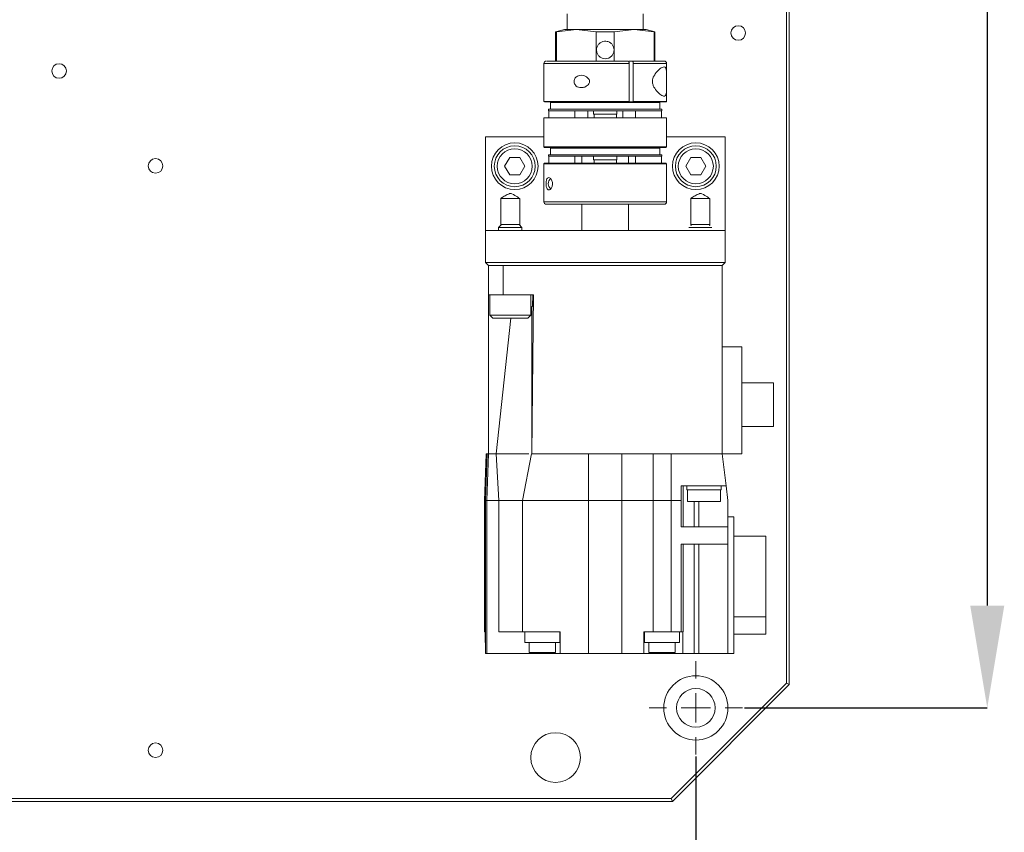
# Model space of a CAD drawing. Header units: millimetres. Extents: x 30 to 394, y 54 to 269.
# Tile 9 of 26: x 138 to 172, y 109 to 137. Entities that reach past the tile are written whole.
import ezdxf

# ---------------------------------------------------------------- set-up
doc = ezdxf.new("R2010")
doc.units = ezdxf.units.MM
doc.header["$PDSIZE"] = -1
doc.layers.add('DIMENSION', color=1, linetype='Continuous')
doc.styles.add('SLDTEXTSTYLE1', font='TXT', dxfattribs={"width": 0.7, "bigfont": 'bigfont'})
doc.dimstyles.new('SLDDIMSTYLE0', dxfattribs={"dimtxt": 3.5, "dimasz": 3.5, "dimexe": 0, "dimexo": 0.0625, "dimgap": 0.875, "dimtad": 3, "dimdec": 3, "dimlfac": 5, "dimrnd": 1e-09, "dimzin": 12, "dimdsep": 46, "dimtxsty": 'SLDTEXTSTYLE1', "dimsah": 1, "dimcen": 0.09, "dimadec": 0, "dimazin": 3, "dimtfac": 1, "dimtdec": 3, "dimtofl": 0, "dimtmove": 0, "dimatfit": 3, "dimfxl": 1, "dimfrac": 2, "dimtolj": 1, "dimtzin": 12, "dimarcsym": 0})

# ---------------------------------------------------------------- blocks, each defined once
blk = doc.blocks.new('_D_11')
at = {"layer": 'Defpoints', "color": 0, "transparency": 16777216}
for p in [(163.145, 187.081), (163.145, 113.481), (171.523, 113.481)]:
    blk.add_point(p, dxfattribs=at)
at = {"layer": 'DIMENSION', "color": 0, "lineweight": -2, "transparency": 16777216}
for p, q in [((163.208, 187.081), (171.523, 187.081)), ((171.523, 183.581), (171.523, 116.981)), ((163.208, 113.481), (171.523, 113.481))]:
    blk.add_line(p, q, dxfattribs=at)
at = {"layer": 'DIMENSION', "color": 0, "transparency": 16777216}
for points in [[(170.94, 183.581), (172.107, 183.581), (171.523, 187.081)], [(170.94, 116.981), (172.107, 116.981), (171.523, 113.481)]]:
    blk.add_solid(points, dxfattribs=at)
at = {"layer": 'DIMENSION', "color": 0, "transparency": 16777216, "insert": (167.148, 150.281), "char_height": 3.5, "attachment_point": 2, "rotation": 90, "style": 'SLDTEXTSTYLE1'}
blk.add_mtext('\\A1;368', dxfattribs=at)
blk = doc.blocks.new('_D_12')
at = {"layer": 'Defpoints', "color": 0, "transparency": 16777216}
for p in [(87.945, 111.881), (161.545, 111.881), (161.545, 96.673)]:
    blk.add_point(p, dxfattribs=at)
at = {"layer": 'DIMENSION', "color": 0, "lineweight": -2, "transparency": 16777216}
for p, q in [((87.945, 111.818), (87.945, 96.673)), ((161.545, 111.818), (161.545, 96.673)), ((91.445, 96.673), (158.045, 96.673))]:
    blk.add_line(p, q, dxfattribs=at)
at = {"layer": 'DIMENSION', "color": 0, "transparency": 16777216}
for points in [[(91.445, 97.256), (91.445, 96.089), (87.945, 96.673)], [(158.045, 97.256), (158.045, 96.089), (161.545, 96.673)]]:
    blk.add_solid(points, dxfattribs=at)
at = {"layer": 'DIMENSION', "color": 0, "transparency": 16777216, "insert": (124.745, 101.048), "char_height": 3.5, "attachment_point": 2, "style": 'SLDTEXTSTYLE1'}
blk.add_mtext('\\A1;368', dxfattribs=at)
blk = doc.blocks.new('SW_CENTERMARKSYMBOL_10')
at = {"color": 0, "linetype": 'Continuous', "lineweight": 18}
for p, q in [((0, 1), (0, 1.6)), ((0, 0), (0, 0.5)), ((-1, 0), (-1.6, 0)), ((0, 0), (-0.5, 0)), ((0, 0), (0, -0.5)), ((0, 0), (0.5, 0)), ((1, 0), (1.6, 0)), ((0, -1), (0, -1.6))]:
    blk.add_line(p, q, dxfattribs=at)

msp = doc.modelspace()

# ---------------------------------------------------------------- linework, layer by layer
at = {"color": 0, "linetype": 'Continuous', "lineweight": 18}
for p, q in [((164.64502018, 114.32214043), (164.64502018, 141.58071907)), ((164.74502018, 141.58071907), (164.74502018, 114.28071907)), ((157.14502018, 137.24071907), (157.14502018, 136.70071907)), ((159.74502018, 136.70071907), (159.74502018, 137.24071907)), ((157.04502018, 136.70071907), (156.74502018, 136.62033431)), ((156.74502018, 136.62033431), (156.74502018, 135.62071907)), ((156.74502018, 136.62033431), (156.7731616, 136.62033431)), ((156.7731616, 136.62033431), (157.45507069, 136.70071907)), ((156.7731616, 136.62033431), (156.7731616, 135.62071907)), ((157.04502018, 136.70071907), (157.45507069, 136.70071907)), ((157.45507069, 136.70071907), (158.13697977, 136.62033431)), ((157.45507069, 136.70071907), (159.43496975, 136.70071907)), ((158.13697977, 136.62033431), (158.75306059, 136.62033431)), ((158.13697977, 135.62071907), (158.13697977, 136.62033431)), ((158.75306059, 136.62033431), (159.43496975, 136.70071907)), ((158.75306059, 136.62033431), (158.75306059, 135.62071907)), ((159.43496975, 136.70071907), (160.11687876, 136.62033431)), ((159.43496975, 136.70071907), (159.84502018, 136.70071907)), ((160.14502018, 136.62033431), (159.84502018, 136.70071907)), ((160.11687876, 135.62071907), (160.11687876, 136.62033431)), ((160.11687876, 136.62033431), (160.14502018, 136.62033431)), ((160.14502018, 135.62071907), (160.14502018, 136.62033431)), ((156.34502018, 135.54071907), (156.34502018, 134.24071907)), ((159.25936969, 135.54071907), (156.34502018, 135.54071907)), ((159.25936969, 135.54071907), (159.25936969, 134.24071907)), ((159.37054394, 135.62071907), (159.26053669, 135.62071907)), ((159.40437893, 134.24071907), (159.40437893, 135.54071907)), ((160.54502018, 135.54071907), (159.40437893, 135.54071907)), ((160.54502018, 134.9607486), (160.54502018, 135.54071907)), ((160.54502018, 134.86309971), (160.54502018, 134.9607486)), ((160.54502018, 134.24071907), (160.54502018, 134.86309971)), ((156.34502018, 134.24071907), (156.36502018, 134.22071907)), ((159.25936969, 134.24071907), (156.34502018, 134.24071907)), ((156.59464184, 134.22071907), (156.36502018, 134.22071907)), ((156.5721881, 134.20071907), (156.59464184, 134.22071907)), ((156.5721881, 134.20071907), (156.5721881, 133.97071907)), ((160.31785226, 134.20071907), (156.5721881, 134.20071907)), ((159.25091112, 134.22071907), (156.59464184, 134.22071907)), ((159.25091112, 134.22071907), (159.25936969, 134.24071907)), ((159.39592037, 134.22071907), (159.25091112, 134.22071907)), ((159.40437893, 134.24071907), (159.39592037, 134.22071907)), ((160.29539852, 134.22071907), (159.39592037, 134.22071907)), ((160.54502018, 134.24071907), (159.40437893, 134.24071907)), ((160.29539852, 134.22071907), (160.31785226, 134.20071907)), ((160.52502018, 134.22071907), (160.29539852, 134.22071907)), ((160.31785226, 133.97071907), (160.31785226, 134.20071907)), ((160.52502018, 134.22071907), (160.54502018, 134.24071907)), ((156.50502018, 133.97071907), (156.50502018, 133.92071907)), ((156.5721881, 133.97071907), (156.50502018, 133.97071907)), ((160.38502018, 133.92071907), (156.50502018, 133.92071907)), ((156.51502018, 133.92071907), (156.51502018, 133.68071907)), ((160.31785226, 133.97071907), (156.5721881, 133.97071907)), ((157.40502018, 133.68071907), (157.40502018, 133.92071907)), ((157.84502018, 133.68071907), (157.84502018, 133.92071907)), ((158.04502018, 133.92071907), (158.04502018, 133.80071907)), ((158.84502018, 133.80071907), (158.84502018, 133.92071907)), ((159.04502018, 133.68071907), (159.04502018, 133.92071907)), ((159.48502018, 133.92071907), (159.48502018, 133.68071907)), ((160.38502018, 133.97071907), (160.31785226, 133.97071907)), ((160.37502018, 133.68071907), (160.37502018, 133.92071907)), ((160.38502018, 133.92071907), (160.38502018, 133.97071907)), ((156.34502018, 133.68071907), (156.34502018, 132.68071907)), ((160.54502018, 133.68071907), (156.34502018, 133.68071907)), ((158.84502018, 133.80071907), (158.04502018, 133.80071907)), ((158.06502018, 133.80071907), (158.06502018, 133.68071907)), ((158.82502018, 133.68071907), (158.82502018, 133.80071907)), ((160.54502018, 132.68071907), (160.54502018, 133.68071907)), ((156.34502018, 133.02071907), (154.34502018, 133.02071907)), ((154.34502018, 133.02071907), (154.34502018, 129.82071907)), ((162.54502018, 133.02071907), (160.54502018, 133.02071907)), ((162.54502018, 133.02071907), (162.54502018, 129.82071907)), ((156.34502018, 132.68071907), (156.36502018, 132.66071907)), ((156.34502018, 132.68071907), (160.54502018, 132.68071907)), ((156.36502018, 132.66071907), (156.59464184, 132.66071907)), ((156.59464184, 132.66071907), (156.5721881, 132.64071907)), ((156.5721881, 132.41071907), (156.5721881, 132.64071907)), ((156.5721881, 132.64071907), (160.31785226, 132.64071907)), ((156.59464184, 132.66071907), (160.29539852, 132.66071907)), ((160.29539852, 132.66071907), (160.52502018, 132.66071907)), ((160.31785226, 132.64071907), (160.29539852, 132.66071907)), ((160.31785226, 132.64071907), (160.31785226, 132.41071907)), ((160.52502018, 132.66071907), (160.54502018, 132.68071907)), ((155.1718151, 132.32071907), (154.99861002, 132.02071907)), ((155.51822526, 132.32071907), (155.1718151, 132.32071907)), ((155.69143034, 132.02071907), (155.51822526, 132.32071907)), ((156.50502018, 132.41071907), (156.50502018, 132.36071907)), ((156.50502018, 132.41071907), (156.5721881, 132.41071907)), ((156.50502018, 132.36071907), (160.38502018, 132.36071907)), ((156.51502018, 132.36071907), (156.51502018, 132.12071907)), ((156.5721881, 132.41071907), (160.31785226, 132.41071907)), ((157.40502018, 132.12071907), (157.40502018, 132.36071907)), ((157.64502018, 132.36071907), (157.64502018, 132.12071907)), ((158.04502018, 132.36071907), (158.04502018, 132.24071907)), ((158.04502018, 132.24071907), (158.84502018, 132.24071907)), ((158.06502018, 132.24071907), (158.06502018, 132.12071907)), ((158.82502018, 132.12071907), (158.82502018, 132.24071907)), ((158.84502018, 132.24071907), (158.84502018, 132.36071907)), ((159.24502018, 132.12071907), (159.24502018, 132.36071907)), ((159.48502018, 132.36071907), (159.48502018, 132.12071907)), ((160.31785226, 132.41071907), (160.38502018, 132.41071907)), ((160.37502018, 132.12071907), (160.37502018, 132.36071907)), ((160.38502018, 132.36071907), (160.38502018, 132.41071907)), ((161.3718151, 132.32071907), (161.19861002, 132.02071907)), ((161.71822526, 132.32071907), (161.3718151, 132.32071907)), ((161.89143034, 132.02071907), (161.71822526, 132.32071907)), ((154.99861002, 132.02071907), (155.1718151, 131.72071907)), ((155.69143034, 132.02071907), (155.51822526, 131.72071907)), ((156.36502018, 132.12071907), (156.34502018, 132.10071907)), ((156.34502018, 132.10071907), (156.34502018, 130.80071907)), ((156.34502018, 132.10071907), (160.54502018, 132.10071907)), ((156.36502018, 132.12071907), (160.52502018, 132.12071907)), ((160.54502018, 132.10071907), (160.52502018, 132.12071907)), ((160.54502018, 130.80071907), (160.54502018, 132.10071907)), ((161.19861002, 132.02071907), (161.3718151, 131.72071907)), ((161.89143034, 132.02071907), (161.71822526, 131.72071907)), ((155.1718151, 131.72071907), (155.51822526, 131.72071907)), ((161.3718151, 131.72071907), (161.71822526, 131.72071907)), ((154.86656276, 129.99495284), (154.86656276, 130.92071907)), ((154.86656276, 130.92071907), (155.51809522, 130.92071907)), ((155.51809522, 130.92071907), (155.51809522, 129.99495284)), ((161.37194514, 129.99071907), (161.37194514, 130.92071907)), ((161.37194514, 130.92071907), (162.02347761, 130.92071907)), ((162.02347761, 130.92071907), (162.02347761, 129.99071907)), ((156.34502018, 130.80071907), (160.54502018, 130.80071907)), ((157.64502018, 130.72071907), (157.64502018, 129.82071907)), ((159.24502018, 129.82071907), (159.24502018, 130.72071907)), ((162.54502018, 129.82071907), (154.34502018, 129.82071907)), ((154.34502018, 129.82071907), (154.34502018, 128.72071907)), ((154.89232899, 130.02071907), (154.79232899, 129.92071907)), ((154.79232899, 129.92071907), (154.79232899, 129.82071907)), ((155.59232899, 129.92071907), (154.79232899, 129.92071907)), ((155.19232899, 130.02071907), (154.89232899, 130.02071907)), ((155.49232899, 130.02071907), (155.19232899, 130.02071907)), ((155.59232899, 129.92071907), (155.49232899, 130.02071907)), ((155.59232899, 129.82071907), (155.59232899, 129.92071907)), ((162.09422574, 129.92071907), (161.30119701, 129.92071907)), ((161.39771138, 130.02071907), (161.37194514, 129.99495284)), ((161.69771138, 130.02071907), (161.39771138, 130.02071907)), ((161.99771138, 130.02071907), (161.69771138, 130.02071907)), ((162.02347761, 129.99495284), (161.99771138, 130.02071907)), ((162.54502018, 129.82071907), (162.54502018, 128.72071907)), ((154.34502018, 128.72071907), (162.54502018, 128.72071907)), ((154.34502018, 128.72071907), (154.44502018, 128.62071907)), ((154.44502018, 127.62071907), (154.44502018, 128.62071907)), ((162.44502018, 128.62071907), (154.44502018, 128.62071907)), ((154.94502018, 127.62071907), (154.94502018, 128.62071907)), ((162.44502018, 128.62071907), (162.54502018, 128.72071907)), ((162.44502018, 125.84071907), (162.44502018, 128.62071907)), ((154.44502018, 127.62071907), (154.94502018, 127.62071907)), ((154.44502018, 122.18071907), (154.44502018, 127.62071907)), ((154.49232899, 127.62071907), (154.49232899, 126.92071907)), ((155.98442531, 127.62071907), (154.94502018, 127.62071907)), ((155.89232899, 126.92071907), (155.89232899, 127.62071907)), ((155.92442531, 122.18071907), (155.98442531, 127.62071907)), ((155.95754251, 127.22071911), (155.96163619, 127.62071907)), ((155.92442531, 122.18071907), (155.92511649, 127.22071907)), ((155.92511649, 127.22071907), (155.95754251, 127.22071911)), ((154.49232899, 126.92071907), (154.59232899, 126.82071907)), ((154.49232899, 126.92071907), (155.89232899, 126.92071907)), ((154.59232899, 126.82071907), (155.79232899, 126.82071907)), ((155.20815388, 126.82071907), (154.70442531, 122.18071907)), ((155.79232899, 126.82071907), (155.89232899, 126.92071907)), ((162.44502018, 125.84071907), (163.12502018, 125.84071907)), ((162.44502018, 122.18071907), (162.44502018, 125.84071907)), ((163.12502018, 122.18071907), (163.12502018, 125.84071907)), ((163.12502018, 124.60571907), (164.20502018, 124.60571907)), ((164.20502018, 124.60571907), (164.20502018, 123.11571907)), ((164.20502018, 123.11571907), (163.12502018, 123.11571907)), ((154.36501956, 122.18071907), (154.30501518, 120.58060233)), ((154.40515221, 122.18071907), (154.34515028, 120.58071907)), ((154.44502005, 122.18071907), (154.36501956, 122.18071907)), ((154.38502018, 120.58071907), (154.44502018, 122.18071907)), ((154.44502018, 122.18071907), (154.70342018, 122.18071907)), ((154.70342018, 122.18071907), (154.8034207, 120.580705)), ((155.60502018, 120.58071907), (155.92342018, 122.18071907)), ((155.92342019, 122.18071907), (155.92442531, 122.18071907)), ((155.92442531, 122.18071907), (157.87371863, 122.18071907)), ((159.01632173, 122.18071907), (157.87371864, 122.18071907)), ((159.01632173, 122.18071907), (160.08113843, 122.18071908)), ((160.697075, 122.18071907), (160.08113836, 122.18071907)), ((160.08113843, 122.18071908), (160.08113875, 120.58072736)), ((160.69707435, 120.58072736), (160.69707487, 122.18071907)), ((160.69707487, 122.18071907), (162.44502018, 122.18071907)), ((162.58252018, 121.08071907), (162.44502018, 122.18071907)), ((162.44502018, 122.18071907), (163.12502018, 122.18071907)), ((161.04502018, 120.58071907), (161.04502018, 121.08071907)), ((161.04502018, 121.08071907), (162.58252018, 121.08071907)), ((161.11325548, 121.08071907), (161.11325548, 119.68071907)), ((161.2349906, 121.08071907), (161.2349906, 120.94071907)), ((162.4149906, 120.94071907), (162.4149906, 121.08071907)), ((162.58252018, 121.08071907), (162.64502018, 120.58071907)), ((161.2349906, 120.94071907), (161.8249906, 120.94071907)), ((161.2649906, 120.94071907), (161.2649906, 120.54071907)), ((161.8249906, 120.94071907), (162.4149906, 120.94071907)), ((162.3849906, 120.54071907), (162.3849906, 120.94071907)), ((154.30502018, 120.58071652), (154.30502018, 116.08071907)), ((154.34502018, 120.58071907), (154.34502018, 115.34071907)), ((154.38502018, 120.58071907), (154.80342084, 120.58071907)), ((154.38502018, 115.34071907), (154.38502018, 120.58071907)), ((154.8034207, 120.58070478), (154.80342048, 116.08071907)), ((155.60502018, 120.58071907), (155.51668846, 120.58070526)), ((155.60542056, 120.58071907), (155.60502018, 120.58071907)), ((155.60542026, 116.08071907), (155.60542056, 120.58071907)), ((155.60542056, 120.58071907), (157.87369997, 120.58071907)), ((157.87370591, 120.58067147), (157.87370591, 115.34071907)), ((159.01633595, 120.58071907), (160.08113908, 120.58071907)), ((159.01633638, 115.34071907), (159.01633638, 120.58069527)), ((160.08113917, 120.58072737), (160.0811392, 116.08071907)), ((160.69707428, 116.08071907), (160.69707428, 120.58072737)), ((160.69707428, 120.58072737), (161.04502018, 120.58071907)), ((161.04502018, 120.58071907), (161.04502018, 119.68071907)), ((161.2649906, 120.54071907), (161.8249906, 120.54071907)), ((161.49182513, 119.68071907), (161.49182513, 120.54071907)), ((161.64228464, 119.68071907), (161.64228464, 120.54071907)), ((161.8249906, 120.54071907), (162.3849906, 120.54071907)), ((162.64502018, 119.68071907), (162.64502018, 120.58071907)), ((162.64502018, 120.02071907), (162.84502018, 120.02071907)), ((162.84502018, 115.34071907), (162.84502018, 120.02071907)), ((161.04502018, 119.68071907), (162.64502018, 119.68071907)), ((162.64502018, 119.08071907), (162.64502018, 119.68071907)), ((162.84502018, 119.36070823), (163.94502018, 119.36070823)), ((163.94502018, 119.36070823), (163.94502018, 116.59518088)), ((162.64502018, 119.08071907), (161.04502018, 119.08071907)), ((161.04502018, 119.08071907), (161.04502018, 116.08071907)), ((161.11325548, 119.08071907), (161.11325548, 116.08071907)), ((161.49182513, 115.34071907), (161.49182513, 119.08071907)), ((161.64228464, 115.34071907), (161.64228464, 119.08071907)), ((162.64502018, 115.34071907), (162.64502018, 119.08071907)), ((162.84502018, 116.59518088), (163.94502018, 116.59518088)), ((163.94502018, 116.59518088), (163.94502018, 116.00072991)), ((154.30502018, 116.08071907), (154.34502018, 116.08071907)), ((154.33779516, 116.08071907), (154.33779516, 115.72071907)), ((154.80342048, 116.08071907), (155.60542026, 116.08071907)), ((156.90502018, 116.08071907), (155.60542026, 116.08071907)), ((155.68502018, 116.08071907), (155.68502018, 115.72071907)), ((156.88502018, 115.72071907), (156.88502018, 116.08071907)), ((156.90502018, 115.34071907), (156.90502018, 116.08071907)), ((159.76910676, 115.34071907), (159.76910676, 116.08071907)), ((160.0811392, 116.08071907), (159.76910676, 116.08071907)), ((159.78910676, 116.08071907), (159.78910676, 115.72071907)), ((160.0811392, 116.08071907), (160.69707428, 116.08071907)), ((161.04502018, 116.08071907), (160.69707428, 116.08071907)), ((160.98910676, 115.72071907), (160.98910676, 116.08071907)), ((161.11325548, 116.08071907), (161.04502018, 116.08071907)), ((161.09811272, 116.08071907), (161.09811272, 115.34071907)), ((163.94502018, 116.00072991), (162.84502018, 116.00072991)), ((154.33779516, 115.72071907), (154.34502018, 115.72071907)), ((155.68502018, 115.72071907), (156.28502018, 115.72071907)), ((155.83502018, 115.72071907), (155.83502018, 115.38071907)), ((156.28502018, 115.72071907), (156.88502018, 115.72071907)), ((156.73502018, 115.38071907), (156.73502018, 115.72071907)), ((159.78910676, 115.72071907), (160.38910676, 115.72071907)), ((159.93910676, 115.72071907), (159.93910676, 115.38071907)), ((160.38910676, 115.72071907), (160.98910676, 115.72071907)), ((160.83910676, 115.38071907), (160.83910676, 115.72071907)), ((154.34502018, 115.34071907), (154.38502018, 115.34071907)), ((154.38502018, 115.34071907), (156.28502018, 115.34071907)), ((155.83502018, 115.38071907), (156.28502018, 115.38071907)), ((156.28502018, 115.38071907), (156.73502018, 115.38071907)), ((156.28502018, 115.34071907), (156.28502018, 115.38071907)), ((156.28502018, 115.34071907), (156.90502018, 115.34071907)), ((156.90502018, 115.34071907), (157.87370591, 115.34071907)), ((157.87370591, 115.34071907), (159.01633638, 115.34071907)), ((159.01633638, 115.34071907), (159.76910676, 115.34071907)), ((159.76910676, 115.34071907), (160.81851307, 115.34071907)), ((159.93910676, 115.38071907), (160.38910676, 115.38071907)), ((160.38910676, 115.38071907), (160.83910676, 115.38071907)), ((160.81851307, 115.38071907), (160.81851307, 115.34071907)), ((161.09811272, 115.34071907), (160.81851307, 115.34071907)), ((161.09811272, 115.34071907), (161.49182513, 115.34071907)), ((161.64228464, 115.34071907), (161.49182513, 115.34071907)), ((161.64228464, 115.34071907), (162.64502018, 115.34071907)), ((162.84502018, 115.34071907), (162.64502018, 115.34071907)), ((160.70359883, 110.38071907), (164.64502018, 114.32214043)), ((164.74502018, 114.28071907), (164.64502018, 114.32214043)), ((164.74502018, 114.28071907), (160.74502018, 110.28071907)), ((138.04502018, 110.38071907), (160.70359883, 110.38071907)), ((160.74502018, 110.28071907), (138.04502018, 110.28071907)), ((160.74502018, 110.28071907), (160.70359883, 110.38071907))]:
    msp.add_line(p, q, dxfattribs=at)
for centre, radius in [((162.99502018, 136.58071907), 0.25), ((139.74502018, 135.28071907), 0.25), ((155.34502018, 132.02071907), 0.8), ((155.34502018, 132.02071907), 0.7), ((155.34502018, 132.02071907), 0.6), ((161.54502018, 132.02071907), 0.8), ((161.54502018, 132.02071907), 0.7), ((161.54502018, 132.02071907), 0.6), ((143.04502018, 132.03071907), 0.25), ((161.54502018, 113.48071907), 1.1), ((161.54502018, 113.48071907), 0.66), ((156.74502018, 111.78071907), 0.85), ((143.04502018, 112.03071907), 0.25)]:
    msp.add_circle(centre, radius, dxfattribs=at)
for centre, radius, start, end in [((156.42502018, 135.54071907), 0.08, 90, 180), ((160.46502018, 135.54071907), 0.08, 360, 90), ((156.70430542, 131.42071458), 0.21405157, 125.352919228, 234.556305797), ((156.42502018, 130.80071907), 0.08, 180, 270), ((160.46502018, 130.80071907), 0.08, 270, 0)]:
    msp.add_arc(centre, radius, start, end, dxfattribs=at)
for start_param, end_param in [(1.5632994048, 1.5781886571), (4.7049968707, 4.7198859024)]:
    msp.add_ellipse((158.44502018, 121.37507527), major_axis=(0, 107.46420643), ratio=0.0053163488, start_param=start_param, end_param=end_param, dxfattribs=at)
for points, knots in [([(158.74502018, 136.00071907), (158.74175631, 136.03415955), (158.7352298, 136.10102778), (158.68441658, 136.19022356), (158.60916977, 136.25873914), (158.5143968, 136.29850434), (158.41225229, 136.3046059), (158.31444521, 136.27699935), (158.2310572, 136.21900843), (158.17093145, 136.13626502), (158.14155135, 136.03789786), (158.14636256, 135.93590354), (158.18406381, 135.8416991), (158.25064435, 135.76476389), (158.33952269, 135.71371244), (158.44039885, 135.69505684), (158.54103579, 135.7106124), (158.63086272, 135.75803068), (158.70003093, 135.83255573), (158.73905347, 135.91806791), (158.74326034, 135.97634169), (158.74502018, 136.00071907)], [0, 0, 0, 0, 0.0531171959, 0.1062141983, 0.1598337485, 0.213806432, 0.2672177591, 0.3200415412, 0.3731395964, 0.4269573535, 0.4808404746, 0.5340018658, 0.586788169, 0.6401218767, 0.6940763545, 0.7477644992, 0.800726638, 0.8536217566, 0.9071981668, 0.9611786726, 1, 1, 1, 1]), ([(156.44254723, 135.62071907), (156.44065061, 135.62071907), (156.43568509, 135.62071907), (156.58027074, 135.62071907), (156.84112352, 135.62071907), (157.21214575, 135.62071907), (157.67866749, 135.62071907), (158.2045631, 135.62071907), (158.73866155, 135.62071907), (159.0663585, 135.62071907), (159.22553469, 135.62071907)], [0, 0, 0, 0, 0.0814699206, 0.2132958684, 0.3377271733, 0.4670613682, 0.6025400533, 0.7396463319, 0.8735352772, 1, 1, 1, 1]), ([(159.25936969, 135.54071907), (159.25899606, 135.54970808), (159.2582488, 135.567686), (159.25242205, 135.59164858), (159.24384526, 135.60974108), (159.23433053, 135.61934687), (159.22803721, 135.62032866), (159.22553469, 135.62071907)], [0, 0, 0, 0, 0.2144944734, 0.4289865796, 0.6435474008, 0.8582573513, 1, 1, 1, 1]), ([(159.37054394, 135.62071907), (159.37434999, 135.6198338), (159.38196215, 135.61806324), (159.39210663, 135.60425441), (159.3997582, 135.58393388), (159.40380413, 135.56144326), (159.40421589, 135.54659733), (159.40437893, 135.54071907)], [0, 0, 0, 0, 0.2148988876, 0.4298006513, 0.6446216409, 0.8592874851, 1, 1, 1, 1]), ([(159.37054394, 135.62071907), (159.50915967, 135.62071907), (159.79062632, 135.62071907), (160.12208236, 135.62071907), (160.34970692, 135.62071907), (160.46201663, 135.62071907), (160.45331673, 135.62071907), (160.45044607, 135.62071907)], [0, 0, 0, 0, 0.219608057, 0.4459259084, 0.6722437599, 0.8918518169, 1, 1, 1, 1]), ([(160.54496784, 134.89049497), (160.54493353, 134.83906526), (160.54486494, 134.73625857), (160.54189295, 134.6031606), (160.53070988, 134.50015769), (160.50209128, 134.42791912), (160.43726741, 134.40956319), (160.32037329, 134.47810026), (160.19593819, 134.5988324), (160.11068886, 134.72593685), (160.07179843, 134.81300533), (160.05602251, 134.90242758), (160.06154568, 134.98627652), (160.09348554, 135.08570739), (160.17493066, 135.21772694), (160.3007969, 135.34654554), (160.42001844, 135.42561064), (160.49427737, 135.42206104), (160.53066176, 135.35075824), (160.54314608, 135.22480233), (160.54503371, 135.06063439), (160.54498939, 134.94616909), (160.54496784, 134.89049497)], [0, 0, 0, 0, 0.0404170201, 0.0807926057, 0.1222869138, 0.1676161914, 0.232528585, 0.3181031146, 0.4054961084, 0.4364526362, 0.4676255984, 0.4876190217, 0.507695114, 0.5320860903, 0.5732607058, 0.6527880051, 0.7382518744, 0.8047082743, 0.857860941, 0.9113585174, 0.9568861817, 1, 1, 1, 1]), ([(157.37856862, 134.92891463), (157.38129792, 134.94959299), (157.38674929, 134.990895), (157.41780243, 135.04518986), (157.46387845, 135.08997285), (157.53462165, 135.12543604), (157.62892275, 135.13753285), (157.73405811, 135.11724859), (157.81952927, 135.07262324), (157.87450779, 135.01754356), (157.90237786, 134.96355351), (157.90823616, 134.91032037), (157.89399597, 134.85701447), (157.85726696, 134.80216936), (157.78607559, 134.74699789), (157.68427654, 134.70965858), (157.57562182, 134.70615319), (157.48683268, 134.73551852), (157.42677384, 134.78369317), (157.39029123, 134.84256808), (157.37819229, 134.89343371), (157.37849921, 134.92237039), (157.37856862, 134.92891463)], [0, 0, 0, 0, 0.039696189, 0.0792873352, 0.121426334, 0.1707751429, 0.2437863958, 0.3177477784, 0.3876733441, 0.433032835, 0.4678973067, 0.5030255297, 0.5328157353, 0.5720706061, 0.6287528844, 0.7074912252, 0.7874102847, 0.8510043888, 0.9018252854, 0.9445534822, 0.9874603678, 1, 1, 1, 1]), ([(156.63596488, 131.41252351), (156.63435002, 131.39184515), (156.63112457, 131.35054314), (156.61323015, 131.29624829), (156.58798449, 131.25146529), (156.55184533, 131.2160021), (156.50889988, 131.20390529), (156.46803122, 131.22418955), (156.43988488, 131.26881491), (156.42388618, 131.32389458), (156.41632161, 131.37788463), (156.41478548, 131.43111778), (156.41856338, 131.48442367), (156.42872819, 131.53926878), (156.45033366, 131.59444025), (156.48633089, 131.63177956), (156.53231149, 131.63528496), (156.57576913, 131.60591962), (156.60815517, 131.55774498), (156.62903134, 131.49887006), (156.63618813, 131.44800443), (156.63600606, 131.41906775), (156.63596488, 131.41252351)], [0, 0, 0, 0, 0.039696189, 0.0792873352, 0.121426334, 0.1707751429, 0.2437863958, 0.3177477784, 0.3876733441, 0.433032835, 0.4678973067, 0.5030255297, 0.5328157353, 0.5720706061, 0.6287528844, 0.7074912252, 0.7874102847, 0.8510043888, 0.9018252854, 0.9445534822, 0.9874603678, 1, 1, 1, 1]), ([(154.86656276, 130.92071907), (154.88293585, 130.93041453), (154.94480087, 130.96704839), (155.03093354, 131.01771879), (155.11522846, 131.06397357), (155.16564198, 131.08599113), (155.20885107, 131.0889634), (155.30290898, 131.05175449), (155.4028124, 130.98827695), (155.49181601, 130.93611918), (155.51809522, 130.92071907)], [0, 0, 0, 0, 0.0776079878, 0.2932383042, 0.4071910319, 0.470380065, 0.515713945, 0.579467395, 0.8758334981, 1, 1, 1, 1]), ([(161.37194514, 130.92071907), (161.38831824, 130.93041453), (161.45018326, 130.96704839), (161.53631593, 131.01771879), (161.62061085, 131.06397357), (161.67102437, 131.08599113), (161.71423346, 131.0889634), (161.80829136, 131.05175449), (161.90819478, 130.98827695), (161.99719839, 130.93611918), (162.02347761, 130.92071907)], [0, 0, 0, 0, 0.0776079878, 0.2932383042, 0.4071910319, 0.470380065, 0.515713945, 0.579467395, 0.8758334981, 1, 1, 1, 1]), ([(160.44780359, 130.72071907), (160.44906268, 130.72071907), (160.45231454, 130.72071907), (160.29756781, 130.72071907), (160.02494896, 130.72071907), (159.65054161, 130.72071907), (159.19205471, 130.72071907), (158.66636448, 130.72071907), (158.12512278, 130.72071907), (157.62207582, 130.72071907), (157.18178268, 130.72071907), (156.81482709, 130.72071907), (156.55494908, 130.72071907), (156.42512937, 130.72071907), (156.43830471, 130.72071907), (156.44225363, 130.72071907)], [0, 0, 0, 0, 0.0536116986, 0.1384637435, 0.219467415, 0.2974003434, 0.3799646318, 0.4654935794, 0.5510225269, 0.6335868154, 0.7115197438, 0.7925234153, 0.8773754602, 0.9632468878, 1, 1, 1, 1]), ([(154.44502018, 122.18071907), (154.43306476, 122.18071907), (154.4097758, 122.18071907), (154.40701522, 122.18071907), (154.4056718, 122.18071907)], [0, 0, 0, 0, 0.5133514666, 1, 1, 1, 1]), ([(154.70342018, 122.18071907), (154.85716872, 122.18071907), (155.14874318, 122.18071907), (155.51382367, 122.18071907), (155.75023558, 122.18071907), (155.81092979, 122.18071907), (155.83065493, 122.18071907)], [0, 0, 0, 0, 0.3100604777, 0.5880102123, 0.8661065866, 1, 1, 1, 1]), ([(154.38502025, 120.58073566), (154.35365115, 120.58072686), (154.30638725, 120.5807136), (154.31208395, 120.58071579), (154.31399975, 120.58071652)], [0, 0, 0, 0, 0.6637010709, 1, 1, 1, 1]), ([(154.38502018, 120.58071907), (154.35837378, 120.58071907), (154.33168655, 120.58071907), (154.34506101, 120.58071907), (154.34508147, 120.58071907)], [0, 0, 0, 0, 0.9984701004, 1, 1, 1, 1]), ([(159.01633593, 120.58067147), (158.82777722, 120.58066402), (158.44692617, 120.58064896), (158.06602026, 120.58066392), (157.87370022, 120.58067147)], [0, 0, 0, 0, 0.4950983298, 1, 1, 1, 1]), ([(160.69707432, 120.58073566), (160.63163985, 120.5807277), (160.50077096, 120.58071176), (160.27933199, 120.58071369), (160.14749183, 120.58072831), (160.08113909, 120.58073566)], [0, 0, 0, 0, 0.3318717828, 0.6637433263, 1, 1, 1, 1])]:
    msp.add_open_spline(points, degree=3, knots=knots, dxfattribs=at)
msp.add_open_spline([(154.80342026, 120.58070478), (154.87147116, 120.58070478), (155.00757296, 120.58070478), (155.20109995, 120.58070478), (155.37764009, 120.58070478), (155.470339, 120.58070478), (155.51668846, 120.58070478)], degree=3, dxfattribs=at)

# ---------------------------------------------------------------- block references
at = {"color": 0, "linetype": 'Continuous', "lineweight": 0}
msp.add_blockref('SW_CENTERMARKSYMBOL_10', (161.54502018, 113.48071907), dxfattribs=at)

# ---------------------------------------------------------------- dimensions: what is measured, and where the dimension line sits
at = {"layer": 'DIMENSION', "color": 0}
dim = msp.add_linear_dim(base=(171.52347019, 113.48071907), p1=(163.14502018, 187.08071907), p2=(163.14502018, 113.48071907), angle=90, dimstyle='SLDDIMSTYLE0', dxfattribs=at)
dim.commit()
dim.dimension.update_dxf_attribs({"geometry": '_D_11', "text_midpoint": (171.52347019, 150.28071907), "dimtype": 160})
dim = msp.add_linear_dim(base=(161.54502018, 96.67261995), p1=(87.94502018, 111.88071907), p2=(161.54502018, 111.88071907), dimstyle='SLDDIMSTYLE0', dxfattribs=at)
dim.commit()
dim.dimension.update_dxf_attribs({"geometry": '_D_12', "text_midpoint": (124.74502018, 96.67261995), "dimtype": 160})

doc.saveas('drawing.dxf')
